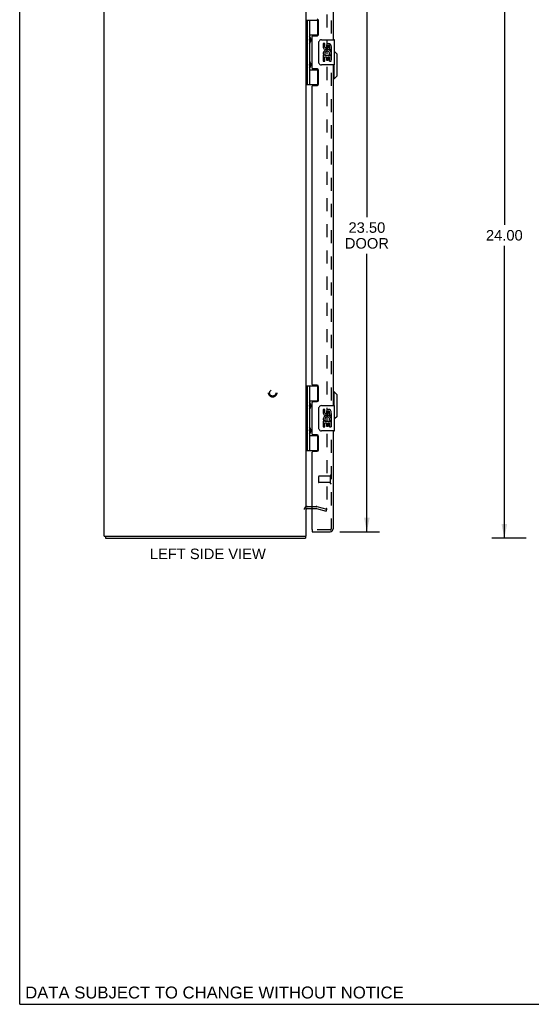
# Model space of a CAD drawing. Header units: inches. Extents: x 0 to 94.4, y 0 to 61.1.
# Tile 1 of 5: x 0 to 20.3, y 0 to 39. Entities that reach past the tile are written whole.
import ezdxf

# ---------------------------------------------------------------- set-up
doc = ezdxf.new("R2010")
doc.units = ezdxf.units.IN
doc.header["$LTSCALE"] = 5.194444
doc.header["$MEASUREMENT"] = 0
doc.linetypes.add('HIDDEN', pattern=[0.2, 0.1, -0.1])
doc.layers.get('0').update_dxf_attribs({"linetype": 'CONTINUOUS'})
for name, color, linetype in [('DEFAULT_2', 8, 'HIDDEN'), ('DIMENSIONS', 7, 'CONTINUOUS'), ('DOOR_ASSEMBLY', 7, 'CONTINUOUS')]:
    doc.layers.add(name, color=color, linetype=linetype)
doc.styles.get("Standard").update_dxf_attribs({"font": 'arial.ttf'})
doc.dimstyles.new('DIMSTYLE_1', dxfattribs={"dimtxt": 0.416667, "dimasz": 0.555556, "dimexe": 0.09, "dimexo": 0.07, "dimgap": 0.0375, "dimtad": 0, "dimtih": 1, "dimtoh": 1, "dimzin": 4, "dimdsep": 46, "dimtxsty": 'Standard', "dimblk": '_FILLED', "dimblk1": '_FILLED', "dimblk2": '_FILLED', "dimcen": 0.09, "dimadec": 3, "dimazin": 1, "dimtfac": 1, "dimtdec": 3, "dimtofl": 0, "dimtmove": 0, "dimatfit": 3, "dimldrblk": '_FILLED', "dimfxl": 0, "dimtolj": 1, "dimtzin": 4, "dimarcsym": 0})

# ---------------------------------------------------------------- blocks, each defined once
blk = doc.blocks.new('_FILLED')
at = {"color": 0, "linetype": 'ByBlock'}
blk.add_solid([(0, 0), (-1, 0.2), (-1, -0.2)], dxfattribs=at)
blk = doc.blocks.new('*D2')
at = {"layer": 'DIMENSIONS', "color": 2, "linetype": 'Continuous'}
for p, q in [((20.059, 42.478), (18.69, 42.478)), ((19.19, 42.478), (19.19, 30.895)), ((19.19, 18.478), (19.19, 30.062)), ((20.059, 18.478), (18.69, 18.478))]:
    blk.add_line(p, q, dxfattribs=at)
at = {"layer": 'DIMENSIONS', "color": 2, "linetype": 'Continuous', "xscale": 0.5555555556, "yscale": 0.5555555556, "zscale": 0.5555555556}
for p, rotation in [((19.19, 42.478), 90), ((19.19, 18.478), 270)]:
    blk.add_blockref('_FILLED', p, dxfattribs=dict(at, rotation=rotation))
at = {"layer": 'DIMENSIONS', "color": 2, "linetype": 'Continuous', "insert": (19.19, 30.687), "char_height": 0.4167, "width": 1.45601, "attachment_point": 2, "line_spacing_factor": 0.9}
blk.add_mtext('24.00', dxfattribs=at)
blk = doc.blocks.new('*D4')
at = {"layer": 'DIMENSIONS', "color": 2, "linetype": 'Continuous'}
for p, q in [((12.682, 42.228), (14.247, 42.228)), ((13.747, 42.228), (13.747, 31.201)), ((13.747, 18.728), (13.747, 29.743)), ((12.682, 18.728), (14.247, 18.728))]:
    blk.add_line(p, q, dxfattribs=at)
at = {"layer": 'DIMENSIONS', "color": 2, "linetype": 'Continuous', "xscale": 0.5555555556, "yscale": 0.5555555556, "zscale": 0.5555555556}
for p, rotation in [((13.747, 42.228), 90), ((13.747, 18.728), 270)]:
    blk.add_blockref('_FILLED', p, dxfattribs=dict(at, rotation=rotation))
at = {"layer": 'DIMENSIONS', "color": 2, "linetype": 'Continuous', "insert": (13.747, 30.993), "char_height": 0.4167, "width": 1.74411, "attachment_point": 2, "line_spacing_factor": 0.9}
blk.add_mtext('23.50\\PDOOR', dxfattribs=at)

msp = doc.modelspace()

# ---------------------------------------------------------------- linework, layer by layer
at = {"color": 7, "linetype": 'Continuous'}
for p, q in [((0, 0), (0, 61.111)), ((3.345, 18.553), (3.447, 18.553)), ((3.395, 18.553), (3.395, 18.478)), ((11.23, 18.553), (11.342, 18.553)), ((11.319, 18.553), (11.319, 18.478)), ((0, 0), (94.444, 0))]:
    msp.add_line(p, q, dxfattribs=at)
at = {"color": 3, "linetype": 'Continuous'}
for p, q in [((3.342, 18.553), (3.342, 42.403)), ((11.342, 18.553), (11.342, 42.403)), ((11.384, 19.653), (11.585, 19.653)), ((3.342, 18.553), (3.345, 18.553)), ((3.395, 18.478), (11.319, 18.478)), ((3.452, 18.553), (11.23, 18.553))]:
    msp.add_line(p, q, dxfattribs=at)
for centre, radius, start, end in [((11.384, 19.611), 0.042, 90, 180), ((11.225, 18.595), 0.117, 323.481, 338.9598)]:
    msp.add_arc(centre, radius, start, end, dxfattribs=at)
at = {"layer": 'DEFAULT_2', "color": 8, "linetype": 'HIDDEN'}
for p, q in [((12.155, 41.306), (12.155, 19.651)), ((11.384, 19.728), (11.743, 19.728)), ((11.585, 19.653), (11.743, 19.653)), ((11.749, 19.652), (12.136, 19.549)), ((11.769, 19.725), (12.155, 19.621)), ((12.136, 19.549), (12.155, 19.621))]:
    msp.add_line(p, q, dxfattribs=at)
for points in [[(12.136, 19.631), (12.134, 19.631), (12.133, 19.631), (12.131, 19.632)], [(12.155, 19.651), (12.155, 19.649), (12.155, 19.647), (12.154, 19.646), (12.154, 19.644), (12.153, 19.642), (12.152, 19.641), (12.151, 19.639), (12.15, 19.638), (12.149, 19.636), (12.148, 19.635), (12.146, 19.634), (12.145, 19.633), (12.143, 19.632), (12.141, 19.632), (12.14, 19.631), (12.138, 19.631), (12.136, 19.631), (12.136, 19.631)]]:
    msp.add_lwpolyline(points, dxfattribs=at)
for radius in [0.164, 0.124]:
    msp.add_circle((10.017, 24.228), radius, dxfattribs=at)
for centre, radius, start, end in [((11.384, 19.611), 0.117, 90, 180), ((11.743, 19.628), 0.1, 75, 90), ((11.743, 19.628), 0.025, 75, 90)]:
    msp.add_arc(centre, radius, start, end, dxfattribs=at)
at = {"layer": 'DOOR_ASSEMBLY', "color": 8, "linetype": 'HIDDEN'}
for p, q in [((12.335, 42.111), (12.335, 18.845)), ((11.835, 20.917), (11.835, 20.689)), ((12.292, 20.927), (11.845, 20.927)), ((12.292, 20.945), (12.292, 20.661)), ((12.292, 20.679), (11.845, 20.679)), ((12.293, 18.803), (11.6, 18.803))]:
    msp.add_line(p, q, dxfattribs=at)
at = {"layer": 'DOOR_ASSEMBLY', "color": 3, "linetype": 'Continuous'}
for p, q in [((12.41, 42.111), (12.41, 38.228)), ((11.835, 38.448), (11.835, 38.977)), ((11.585, 37.102), (11.585, 38.355)), ((11.616, 38.386), (11.773, 38.386)), ((12.41, 37.228), (12.41, 23.728)), ((11.773, 37.071), (11.616, 37.071)), ((11.835, 36.48), (11.835, 37.009)), ((11.585, 24.57), (11.585, 36.387)), ((11.616, 36.418), (11.773, 36.418)), ((11.773, 24.539), (11.616, 24.539)), ((11.835, 23.948), (11.835, 24.477)), ((11.585, 22.602), (11.585, 23.855)), ((11.616, 23.886), (11.773, 23.886)), ((12.41, 22.728), (12.41, 18.845)), ((11.773, 22.571), (11.616, 22.571)), ((11.835, 21.98), (11.835, 22.509)), ((11.585, 18.818), (11.585, 21.887)), ((11.616, 21.918), (11.773, 21.918)), ((11.585, 18.728), (12.293, 18.728))]:
    msp.add_line(p, q, dxfattribs=at)
at = {"layer": 'DOOR_ASSEMBLY', "color": 7, "linetype": 'Continuous'}
for p, q in [((11.342, 39.008), (11.827, 39.008)), ((11.381, 39.008), (11.381, 36.449)), ((11.48, 39.008), (11.48, 38.32)), ((11.8, 38.417), (11.8, 39.008)), ((11.48, 38.417), (11.827, 38.417)), ((11.497, 38.291), (11.497, 38.29)), ((11.497, 38.15), (11.497, 38.29)), ((11.769, 38.408), (11.769, 38.386)), ((11.769, 38.408), (11.821, 38.408)), ((11.48, 38.12), (11.48, 37.336)), ((11.497, 38.15), (11.497, 38.149)), ((11.845, 37.328), (11.845, 38.128)), ((11.945, 38.228), (12.455, 38.228)), ((12.021, 38.074), (12.021, 37.938)), ((12.084, 38.074), (12.021, 38.074)), ((12.084, 37.938), (12.084, 38.074)), ((12.149, 38), (12.149, 37.931)), ((12.209, 37.938), (12.209, 37.98)), ((12.272, 37.843), (12.272, 37.98)), ((12.333, 37.843), (12.333, 38)), ((12.47, 37.243), (12.47, 38.213)), ((12.021, 37.613), (12.021, 37.382)), ((12.039, 37.613), (12.021, 37.613)), ((12.073, 37.613), (12.101, 37.632)), ((12.073, 37.613), (12.333, 37.613)), ((12.084, 37.382), (12.084, 37.55)), ((12.084, 37.55), (12.149, 37.55)), ((12.149, 37.55), (12.149, 37.414)), ((12.209, 37.414), (12.209, 37.55)), ((12.209, 37.55), (12.272, 37.55)), ((12.264, 37.649), (12.322, 37.624)), ((12.272, 37.843), (12.333, 37.843)), ((12.272, 37.382), (12.272, 37.55)), ((12.333, 37.66), (12.333, 37.713)), ((12.333, 37.382), (12.333, 37.613)), ((12.568, 37.661), (12.47, 37.759)), ((12.568, 36.795), (12.568, 37.661)), ((11.48, 37.136), (11.48, 36.449)), ((11.497, 37.307), (11.497, 37.306)), ((11.497, 37.166), (11.497, 37.306)), ((11.497, 37.166), (11.497, 37.165)), ((12.455, 37.228), (11.945, 37.228)), ((12.021, 37.382), (12.084, 37.382)), ((12.149, 37.414), (12.209, 37.414)), ((12.272, 37.382), (12.333, 37.382)), ((12.45, 36.677), (12.45, 37.228)), ((11.48, 37.039), (11.827, 37.039)), ((11.769, 37.071), (11.769, 37.048)), ((11.821, 37.048), (11.769, 37.048)), ((11.8, 36.449), (11.8, 37.039)), ((12.568, 36.795), (12.45, 36.677)), ((11.342, 36.449), (11.827, 36.449)), ((12.45, 36.677), (12.41, 36.677)), ((11.342, 24.508), (11.827, 24.508)), ((11.381, 24.508), (11.381, 21.949)), ((11.48, 24.508), (11.48, 23.82)), ((11.8, 23.917), (11.8, 24.508)), ((12.45, 24.279), (12.41, 24.279)), ((12.568, 24.161), (12.45, 24.279)), ((12.45, 23.728), (12.45, 24.279)), ((11.48, 23.917), (11.827, 23.917)), ((11.769, 23.908), (11.821, 23.908)), ((11.769, 23.908), (11.769, 23.886)), ((12.568, 23.295), (12.568, 24.161)), ((11.48, 23.62), (11.48, 22.836)), ((11.497, 23.791), (11.497, 23.79)), ((11.497, 23.79), (11.497, 23.65)), ((11.497, 23.65), (11.497, 23.65)), ((11.497, 23.649), (11.497, 23.65)), ((11.845, 22.828), (11.845, 23.628)), ((11.945, 23.728), (12.455, 23.728)), ((12.084, 23.574), (12.021, 23.574)), ((12.021, 23.574), (12.021, 23.438)), ((12.084, 23.438), (12.084, 23.574)), ((12.149, 23.5), (12.149, 23.431)), ((12.209, 23.438), (12.209, 23.48)), ((12.272, 23.343), (12.272, 23.48)), ((12.333, 23.343), (12.333, 23.5)), ((12.47, 22.743), (12.47, 23.713)), ((12.039, 23.113), (12.021, 23.113)), ((12.021, 23.113), (12.021, 22.882)), ((12.073, 23.113), (12.101, 23.132)), ((12.073, 23.113), (12.333, 23.113)), ((12.084, 23.05), (12.149, 23.05)), ((12.084, 22.882), (12.084, 23.05)), ((12.149, 23.05), (12.149, 22.914)), ((12.209, 23.05), (12.272, 23.05)), ((12.209, 22.914), (12.209, 23.05)), ((12.264, 23.149), (12.322, 23.124)), ((12.272, 23.343), (12.333, 23.343)), ((12.272, 22.882), (12.272, 23.05)), ((12.333, 23.16), (12.333, 23.213)), ((12.333, 22.882), (12.333, 23.113)), ((12.568, 23.295), (12.47, 23.198)), ((11.48, 22.636), (11.48, 21.949)), ((11.497, 22.807), (11.497, 22.806)), ((11.497, 22.806), (11.497, 22.666)), ((11.497, 22.666), (11.497, 22.666)), ((11.497, 22.665), (11.497, 22.666)), ((12.455, 22.728), (11.945, 22.728)), ((12.021, 22.882), (12.084, 22.882)), ((12.149, 22.914), (12.209, 22.914)), ((12.272, 22.882), (12.333, 22.882)), ((11.48, 22.539), (11.827, 22.539)), ((11.769, 22.571), (11.769, 22.548)), ((11.821, 22.548), (11.769, 22.548)), ((11.8, 21.949), (11.8, 22.539)), ((11.342, 21.949), (11.827, 21.949)), ((11.585, 18.803), (11.6, 18.803)), ((11.585, 18.803), (11.585, 18.728))]:
    msp.add_line(p, q, dxfattribs=at)
for points in [[(11.48, 38.364), (11.481, 38.356), (11.483, 38.346), (11.486, 38.336), (11.49, 38.325), (11.495, 38.313), (11.5, 38.301), (11.504, 38.29), (11.509, 38.278), (11.513, 38.266), (11.517, 38.255), (11.52, 38.243), (11.522, 38.232), (11.523, 38.22), (11.522, 38.209), (11.52, 38.197), (11.517, 38.186), (11.513, 38.174), (11.509, 38.163), (11.504, 38.151), (11.5, 38.139), (11.495, 38.128), (11.49, 38.116), (11.486, 38.105), (11.483, 38.094), (11.481, 38.085), (11.48, 38.076)], [(11.845, 38.128), (11.846, 38.135), (11.846, 38.141), (11.847, 38.147), (11.848, 38.153), (11.85, 38.159), (11.852, 38.164)], [(11.48, 37.38), (11.481, 37.372), (11.483, 37.362), (11.486, 37.352), (11.49, 37.341), (11.495, 37.329), (11.5, 37.317), (11.504, 37.306), (11.509, 37.294), (11.513, 37.282), (11.517, 37.271), (11.52, 37.259), (11.522, 37.248), (11.523, 37.236), (11.522, 37.225), (11.52, 37.213), (11.517, 37.202), (11.513, 37.19), (11.509, 37.179), (11.504, 37.167), (11.5, 37.155), (11.495, 37.144), (11.49, 37.132), (11.486, 37.121), (11.483, 37.11), (11.481, 37.101), (11.48, 37.092)], [(11.852, 37.292), (11.85, 37.298), (11.848, 37.304), (11.847, 37.31), (11.846, 37.316), (11.846, 37.322), (11.845, 37.328)], [(11.48, 23.864), (11.481, 23.856), (11.483, 23.846), (11.486, 23.836), (11.49, 23.825), (11.495, 23.813), (11.5, 23.801), (11.504, 23.79), (11.509, 23.778), (11.513, 23.766), (11.517, 23.755), (11.52, 23.743), (11.522, 23.732), (11.523, 23.72), (11.522, 23.709), (11.52, 23.697), (11.517, 23.686), (11.513, 23.674), (11.509, 23.663), (11.504, 23.651), (11.5, 23.639), (11.495, 23.628), (11.49, 23.616), (11.486, 23.605), (11.483, 23.594), (11.481, 23.585), (11.48, 23.576)], [(11.845, 23.628), (11.846, 23.635), (11.846, 23.641), (11.847, 23.647), (11.848, 23.653), (11.85, 23.659), (11.852, 23.664)], [(11.48, 22.88), (11.481, 22.872), (11.483, 22.862), (11.486, 22.852), (11.49, 22.841), (11.495, 22.829), (11.5, 22.817), (11.504, 22.806), (11.509, 22.794), (11.513, 22.782), (11.517, 22.771), (11.52, 22.759), (11.522, 22.748), (11.523, 22.736), (11.522, 22.725), (11.52, 22.713), (11.517, 22.702), (11.513, 22.69), (11.509, 22.679), (11.504, 22.667), (11.5, 22.655), (11.495, 22.644), (11.49, 22.632), (11.486, 22.621), (11.483, 22.61), (11.481, 22.601), (11.48, 22.592)], [(11.852, 22.792), (11.85, 22.798), (11.848, 22.804), (11.847, 22.81), (11.846, 22.816), (11.846, 22.822), (11.845, 22.828)]]:
    msp.add_lwpolyline(points, dxfattribs=at)
at = {"layer": 'DOOR_ASSEMBLY', "color": 3, "linetype": 'Continuous'}
for centre, radius, start, end in [((11.773, 38.977), 0.062, 0, 90), ((11.616, 38.355), 0.031, 90, 180), ((11.773, 38.448), 0.062, 270, 360), ((11.616, 37.102), 0.031, 180, 270), ((11.773, 37.009), 0.062, 0, 90), ((11.616, 36.387), 0.031, 90, 180), ((11.773, 36.48), 0.062, 270, 360), ((11.616, 24.57), 0.031, 180, 270), ((11.773, 24.477), 0.062, 0, 90), ((11.616, 23.855), 0.031, 90, 180), ((11.773, 23.948), 0.062, 270, 360), ((11.616, 22.602), 0.031, 180, 270), ((11.773, 22.509), 0.062, 0, 90), ((11.616, 21.887), 0.031, 90, 180), ((11.773, 21.98), 0.062, 270, 360), ((11.6, 18.818), 0.015, 180, 270), ((12.293, 18.845), 0.117, 270, 360)]:
    msp.add_arc(centre, radius, start, end, dxfattribs=at)
at = {"layer": 'DOOR_ASSEMBLY', "color": 7, "linetype": 'Continuous'}
for centre, radius, start, end in [((11.407, 38.29), 0.09, 0.672, 35.1877), ((11.407, 38.15), 0.09, 324.8123, 359.328), ((11.945, 38.128), 0.1, 90, 158.8004), ((12.115, 37.938), 0.0943, 180, 360), ((12.115, 37.938), 0.0314, 180, 261.2295), ((12.114, 37.943), 0.0362, 263.4285, 341.7628), ((12.241, 37.98), 0.0943, 71.7267, 167.4338), ((12.241, 37.98), 0.0314, 0, 180.0485), ((12.241, 37.98), 0.0943, 12.5402, 71.701), ((12.455, 38.213), 0.015, 0, 90), ((12.175, 37.686), 0.154, 161.4199, 206.1963), ((12.178, 37.686), 0.157, 9.7031, 161.8791), ((12.178, 37.686), 0.157, 205.737, 207.8532), ((12.178, 37.686), 0.0943, 336.5966, 215.1122), ((12.178, 37.686), 0.157, 336.5966, 350.2969), ((11.407, 37.306), 0.09, 0.672, 35.1877), ((11.407, 37.166), 0.09, 324.8123, 359.328), ((11.945, 37.328), 0.1, 201.205, 270), ((12.455, 37.243), 0.015, 270, 360), ((11.407, 23.79), 0.09, 0.672, 35.1877), ((11.407, 23.65), 0.09, 324.8123, 359.328), ((11.945, 23.628), 0.1, 90, 158.8004), ((12.115, 23.438), 0.0943, 180, 360), ((12.115, 23.438), 0.0314, 180, 261.2295), ((12.114, 23.443), 0.0362, 263.4285, 341.7628), ((12.241, 23.48), 0.0943, 71.7267, 167.4338), ((12.241, 23.48), 0.0314, 0, 180.0485), ((12.241, 23.48), 0.0943, 12.5402, 71.701), ((12.455, 23.713), 0.015, 0, 90), ((12.175, 23.186), 0.154, 161.4199, 206.1963), ((12.178, 23.186), 0.157, 9.7031, 161.8791), ((12.178, 23.186), 0.157, 205.737, 207.8532), ((12.178, 23.186), 0.0943, 336.5966, 215.1122), ((12.178, 23.186), 0.157, 336.5966, 350.2969), ((11.407, 22.806), 0.09, 0.672, 35.1877), ((11.407, 22.666), 0.09, 324.8123, 359.328), ((11.945, 22.828), 0.1, 201.205, 270), ((12.455, 22.743), 0.015, 270, 360)]:
    msp.add_arc(centre, radius, start, end, dxfattribs=at)
at = {"layer": 'DOOR_ASSEMBLY', "color": 8, "linetype": 'HIDDEN'}
for centre, radius, start, end in [((11.845, 20.917), 0.01, 90, 180), ((11.845, 20.689), 0.01, 180, 270), ((12.314, 20.945), 0.0215, 0, 180), ((12.314, 20.661), 0.0215, 180, 360), ((12.293, 18.845), 0.042, 270, 360)]:
    msp.add_arc(centre, radius, start, end, dxfattribs=at)
at = {"layer": 'DOOR_ASSEMBLY', "color": 7, "linetype": 'Continuous'}
for centre in [(11.57, 38.22), (11.57, 37.236), (11.57, 23.72), (11.57, 22.736)]:
    msp.add_ellipse(centre, major_axis=(0, 0.188), ratio=0.5625, start_param=1.007189, end_param=2.134404, dxfattribs=at)

# ---------------------------------------------------------------- texts
at = {"layer": 'DIMENSIONS', "color": 2, "linetype": 'Continuous', "attachment_point": 2, "line_spacing_factor": 0.9}
for s, insert, char_height, width in [('LEFT SIDE VIEW', (7.45, 18.061), 0.41667, 4.58178), ('DATA SUBJECT TO CHANGE WITHOUT NOTICE', (7.712, 0.704), 0.47222, 14.96014)]:
    msp.add_mtext(s, dxfattribs=dict(at, insert=insert, char_height=char_height, width=width))

# ---------------------------------------------------------------- dimensions: what is measured, and where the dimension line sits
at = {"layer": 'DIMENSIONS', "color": 2, "linetype": 'Continuous'}
dim = msp.add_linear_dim(base=(13.747, 18.728), p1=(12.612, 42.228), p2=(12.612, 18.728), angle=270, text='<>\\PDOOR', dimstyle='DIMSTYLE_1', dxfattribs=at)
dim.commit()
dim.dimension.update_dxf_attribs({"geometry": '*D4', "text_midpoint": (13.747, 30.472), "dimtype": 160})
dim = msp.add_linear_dim(base=(19.19, 18.478), p1=(20.129, 42.478), p2=(20.129, 18.478), angle=270, dimstyle='DIMSTYLE_1', dxfattribs=at)
dim.commit()
dim.dimension.update_dxf_attribs({"geometry": '*D2', "text_midpoint": (19.184, 30.476), "dimtype": 160})

doc.saveas('drawing.dxf')
